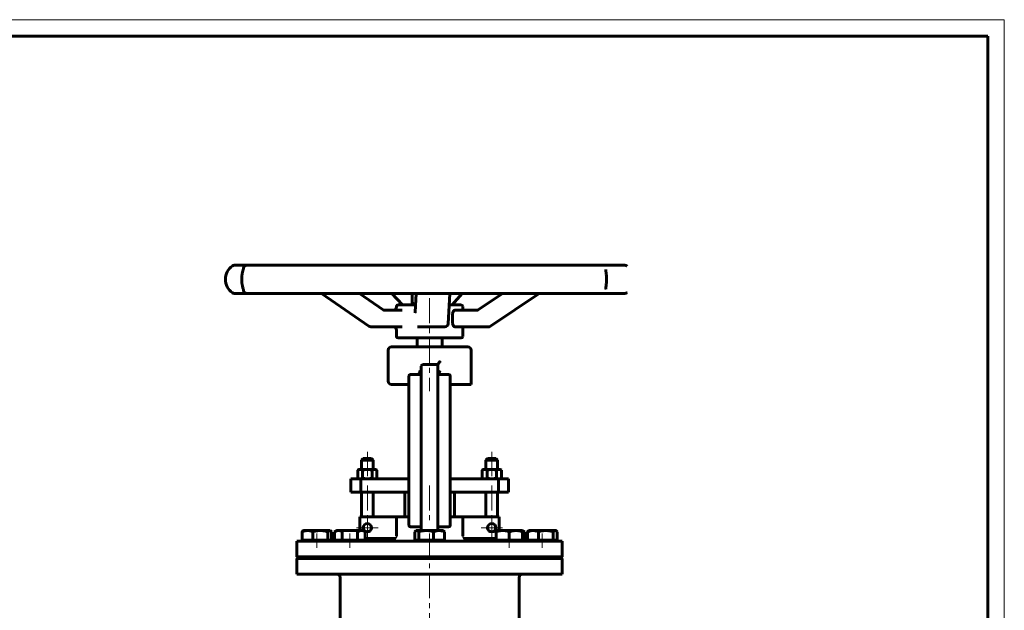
# Model space of a CAD drawing. Header units: millimetres. Extents: x 0 to 594, y 0 to 420.
# Tile 6 of 6: x 297 to 594, y 242 to 420. Entities that reach past the tile are written whole.
import ezdxf

# ---------------------------------------------------------------- set-up
doc = ezdxf.new("R2010")
doc.units = ezdxf.units.MM
for name, pattern in [('K5LT-1', [0]), ('K5LT_AXLED', [12, 7.5, -1.5, 1.5, -1.5]), ('K5LT_BASIC', [0]), ('K5LT_THIN', [0])]:
    doc.linetypes.add(name, pattern=pattern)
doc.layers.add('Системный слой (1)', color=7, linetype='Continuous', true_color=0x6c6c6c)

# ---------------------------------------------------------------- blocks, each defined once
blk = doc.blocks.new('U18')
at = {"layer": 'Системный слой (1)', "color": 143, "linetype": 'K5LT_BASIC', "lineweight": 60, "true_color": 0x33acca}
for p, q in [((416.38, 333.96), (411.14, 333.96)), ((430.14, 333.96), (426.58, 333.96))]:
    blk.add_line(p, q, dxfattribs=at)
blk = doc.blocks.new('U19')
at = {"layer": 'Системный слой (1)', "color": 143, "linetype": 'K5LT_BASIC', "lineweight": 60, "true_color": 0x33acca}
for p, q in [((428.36, 327.34), (433.67, 327.34)), ((433.67, 327.34), (436.27, 327.34))]:
    blk.add_line(p, q, dxfattribs=at)
blk = doc.blocks.new('U20')
at = {"layer": 'Системный слой (1)', "color": 143, "linetype": 'K5LT_BASIC', "lineweight": 60, "true_color": 0x33acca}
for p, q in [((410.64, 333.34), (410.64, 333.46)), ((410.64, 324.46), (410.64, 326.34))]:
    blk.add_line(p, q, dxfattribs=at)
blk = doc.blocks.new('U21')
at = {"layer": 'Системный слой (1)', "color": 143, "linetype": 'K5LT_BASIC', "lineweight": 60, "true_color": 0x33acca}
for p, q in [((430.64, 332.34), (430.64, 333.46)), ((430.64, 324.46), (430.64, 327.34))]:
    blk.add_line(p, q, dxfattribs=at)
blk = doc.blocks.new('U22')
at = {"layer": 'Системный слой (1)', "color": 143, "linetype": 'K5LT_BASIC', "lineweight": 60, "true_color": 0x33acca}
for p, q in [((380.64, 257.92), (420.64, 257.92)), ((420.64, 257.92), (460.64, 257.92))]:
    blk.add_line(p, q, dxfattribs=at)
blk = doc.blocks.new('U23')
at = {"layer": 'Системный слой (1)', "color": 143, "linetype": 'K5LT_BASIC', "lineweight": 60, "true_color": 0x33acca}
for p, q in [((380.64, 262.67), (420.64, 262.67)), ((420.64, 262.67), (460.64, 262.67))]:
    blk.add_line(p, q, dxfattribs=at)
blk = doc.blocks.new('U24')
at = {"layer": 'Системный слой (1)', "color": 143, "linetype": 'K5LT_BASIC', "lineweight": 60, "true_color": 0x33acca}
for p, q in [((380.89, 257.67), (420.64, 257.67)), ((420.64, 257.67), (460.39, 257.67))]:
    blk.add_line(p, q, dxfattribs=at)
blk = doc.blocks.new('U25')
at = {"layer": 'Системный слой (1)', "color": 143, "linetype": 'K5LT_BASIC', "lineweight": 60, "true_color": 0x33acca}
for p, q in [((380.64, 257.42), (420.64, 257.42)), ((420.64, 257.42), (460.64, 257.42))]:
    blk.add_line(p, q, dxfattribs=at)
blk = doc.blocks.new('U26')
at = {"layer": 'Системный слой (1)', "color": 143, "linetype": 'K5LT_BASIC', "lineweight": 60, "true_color": 0x33acca}
for p, q in [((415.37, 334.43), (415.37, 334.17)), ((415.37, 334.17), (415.38, 334.02)), ((415.38, 334.02), (415.39, 333.96)), ((415.39, 333.96), (415.39, 333.96)), ((415.39, 333.96), (415.39, 333.96)), ((415.39, 333.96), (415.39, 333.96))]:
    blk.add_line(p, q, dxfattribs=at)
blk = doc.blocks.new('U27')
at = {"layer": 'Системный слой (1)', "color": 143, "linetype": 'K5LT_BASIC', "lineweight": 60, "true_color": 0x33acca}
for p, q in [((415.42, 334.43), (415.75, 334.33)), ((415.75, 334.33), (416.08, 334.23)), ((416.08, 334.23), (416.39, 334.16))]:
    blk.add_line(p, q, dxfattribs=at)
blk = doc.blocks.new('U30')
at = {"layer": 'Системный слой (1)', "color": 143, "linetype": 'K5LT_BASIC', "lineweight": 60, "true_color": 0x33acca}
for p, q in [((416.29, 265.63), (416.18, 265.52)), ((416.39, 265.72), (416.29, 265.63)), ((416.5, 265.79), (416.39, 265.72)), ((416.59, 265.84), (416.5, 265.79)), ((416.68, 265.86), (416.59, 265.84)), ((416.78, 265.87), (416.68, 265.86))]:
    blk.add_line(p, q, dxfattribs=at)
blk = doc.blocks.new('U31')
at = {"layer": 'Системный слой (1)', "color": 143, "linetype": 'K5LT_BASIC', "lineweight": 60, "true_color": 0x33acca}
for p, q in [((426.59, 312.91), (426.63, 312.89)), ((426.63, 312.89), (426.67, 312.86)), ((426.67, 312.86), (426.71, 312.83))]:
    blk.add_line(p, q, dxfattribs=at)
blk = doc.blocks.new('U32')
at = {"layer": 'Системный слой (1)', "color": 143, "linetype": 'K5LT_BASIC', "lineweight": 60, "true_color": 0x33acca}
for p, q in [((439.41, 287.59), (438.16, 287.59)), ((440.66, 287.59), (439.41, 287.59))]:
    blk.add_line(p, q, dxfattribs=at)
blk = doc.blocks.new('U33')
at = {"layer": 'Системный слой (1)', "color": 143, "linetype": 'K5LT_BASIC', "lineweight": 60, "true_color": 0x33acca}
for p, q in [((414.6, 312.85), (414.61, 312.86)), ((414.61, 312.86), (414.63, 312.87)), ((414.63, 312.87), (414.64, 312.88))]:
    blk.add_line(p, q, dxfattribs=at)
blk = doc.blocks.new('U34')
at = {"layer": 'Системный слой (1)', "color": 143, "linetype": 'K5LT_BASIC', "lineweight": 60, "true_color": 0x33acca}
for p, q in [((401.88, 287.59), (400.63, 287.59)), ((403.13, 287.59), (401.88, 287.59))]:
    blk.add_line(p, q, dxfattribs=at)
blk = doc.blocks.new('U35')
at = {"layer": 'Системный слой (1)', "color": 143, "linetype": 'K5LT_BASIC', "lineweight": 60, "true_color": 0x33acca}
for start, end in [(54.2735, 54.6331), (305.3669, 305.7203)]:
    blk.add_arc((477.23, 341.66), 5, start, end, dxfattribs=at)
blk = doc.blocks.new('U36')
at = {"layer": 'Системный слой (1)', "color": 143, "linetype": 'K5LT_BASIC', "lineweight": 60, "true_color": 0x33acca}
for p, q in [((458.6, 265.86), (458.5, 265.87)), ((458.69, 265.84), (458.6, 265.86)), ((458.78, 265.79), (458.69, 265.84)), ((458.89, 265.72), (458.78, 265.79)), ((459, 265.63), (458.89, 265.72)), ((459.1, 265.52), (459, 265.63))]:
    blk.add_line(p, q, dxfattribs=at)
blk = doc.blocks.new('U37')
at = {"layer": 'Системный слой (1)', "color": 143, "linetype": 'K5LT_BASIC', "lineweight": 60, "true_color": 0x33acca}
for p, q in [((448.89, 265.72), (448.68, 265.79)), ((449.1, 265.63), (448.89, 265.72)), ((449.3, 265.52), (449.1, 265.63))]:
    blk.add_line(p, q, dxfattribs=at)
blk = doc.blocks.new('U38')
at = {"layer": 'Системный слой (1)', "color": 143, "linetype": 'K5LT_BASIC', "lineweight": 60, "true_color": 0x33acca}
for p, q in [((390.6, 265.86), (390.5, 265.87)), ((390.69, 265.84), (390.6, 265.86)), ((390.78, 265.79), (390.69, 265.84)), ((390.89, 265.72), (390.78, 265.79)), ((391, 265.63), (390.89, 265.72)), ((391.1, 265.52), (391, 265.63))]:
    blk.add_line(p, q, dxfattribs=at)
blk = doc.blocks.new('U39')
at = {"layer": 'Системный слой (1)', "color": 143, "linetype": 'K5LT_BASIC', "lineweight": 60, "true_color": 0x33acca}
for p, q in [((380.64, 252.67), (420.64, 252.67)), ((420.64, 252.67), (460.64, 252.67))]:
    blk.add_line(p, q, dxfattribs=at)
blk = doc.blocks.new('U42')
at = {"layer": 'Системный слой (1)', "color": 30, "linetype": 'K5LT_AXLED', "lineweight": 18, "true_color": 0xff8000}
for q in [(401.88, 269.96), (398.63, 266.71), (405.13, 266.71), (401.88, 263.46)]:
    blk.add_line((401.88, 266.71), q, dxfattribs=at)
blk = doc.blocks.new('U43')
at = {"layer": 'Системный слой (1)', "color": 30, "linetype": 'K5LT_AXLED', "lineweight": 18, "true_color": 0xff8000}
for q in [(439.41, 269.96), (436.16, 266.71), (442.66, 266.71), (439.41, 263.46)]:
    blk.add_line((439.41, 266.71), q, dxfattribs=at)
blk = doc.blocks.new('U44')
at = {"color": 7, "linetype": 'K5LT_THIN', "lineweight": 18, "true_color": 0xffffff}
for p, q in [((0, 420), (594, 420)), ((594, 420), (594, 0))]:
    blk.add_line(p, q, dxfattribs=at)
at = {"color": 143, "linetype": 'K5LT_BASIC', "lineweight": 60, "true_color": 0x33acca}
for p, q in [((20, 415), (589, 415)), ((589, 415), (589, 5))]:
    blk.add_line(p, q, dxfattribs=at)

msp = doc.modelspace()

# ---------------------------------------------------------------- linework, layer by layer
at = {"layer": 'Системный слой (1)', "color": 143, "linetype": 'K5LT_BASIC', "lineweight": 60, "true_color": 0x33acca}
for p, q in [((363.4623, 345.9233), (361.7397, 345.9233)), ((365.5437, 345.9233), (363.4623, 345.9233)), ((376.5833, 345.9233), (365.5437, 345.9233)), ((381.5323, 345.9233), (376.5833, 345.9233)), ((399.7975, 345.9233), (381.5323, 345.9233)), ((406.4803, 345.9233), (399.7975, 345.9233)), ((427.7867, 345.9233), (406.4803, 345.9233)), ((434.6724, 345.9233), (427.7867, 345.9233)), ((454.139, 345.9233), (434.6724, 345.9233)), ((459.6501, 345.9233), (454.139, 345.9233)), ((472.8173, 345.9233), (459.6501, 345.9233)), ((475.6914, 345.9233), (472.8173, 345.9233)), ((473.7787, 344.6031), (473.7787, 344.6078)), ((479.5428, 345.9233), (475.6914, 345.9233)), ((473.7788, 338.7151), (473.7788, 338.719)), ((361.7397, 337.3996), (363.4623, 337.3996)), ((363.4403, 337.3996), (363.5689, 337.3996)), ((363.4623, 337.3996), (365.5504, 337.3996)), ((365.5437, 337.3996), (376.5833, 337.3996)), ((376.5833, 337.3996), (381.5323, 337.3996)), ((381.5323, 337.3996), (399.7975, 337.3996)), ((402.365, 327.515), (388.0864, 337.3996)), ((406.6169, 332.4827), (399.5143, 337.3996)), ((399.7975, 337.3996), (406.4803, 337.3996)), ((406.4803, 337.3996), (427.7867, 337.3996)), ((412.5047, 333.963), (409.246, 337.3996)), ((415.3655, 337.3996), (415.3655, 334.4319)), ((415.4175, 337.3996), (415.4175, 334.4319)), ((416.2584, 331.7159), (416.5736, 337.3996)), ((426.2643, 328.2818), (426.77, 337.3996)), ((427.4699, 333.963), (430.4202, 337.3996)), ((427.7867, 337.3996), (434.6724, 337.3996)), ((434.6724, 337.3996), (454.139, 337.3996)), ((435.3279, 332.4889), (442.59, 337.3996)), ((439.0217, 327.5088), (453.6483, 337.3996)), ((454.139, 337.3996), (459.6501, 337.3996)), ((459.6501, 337.3996), (472.8173, 337.3996)), ((472.8173, 337.3996), (475.6914, 337.3996)), ((475.6914, 337.3996), (479.5428, 337.3996)), ((478.7175, 337.3996), (479.1214, 337.3996)), ((480.1216, 337.5842), (480.1216, 337.5842)), ((407.0718, 332.3372), (407.0717, 332.3372)), ((412.3888, 332.3372), (407.0718, 332.3372)), ((427.5962, 328.3372), (427.5962, 331.3372)), ((434.8397, 332.3372), (428.3562, 332.3372)), ((434.8398, 332.3372), (434.8397, 332.3372)), ((402.9342, 327.3372), (405.6791, 327.3372)), ((405.6791, 327.3372), (412.3888, 327.3372)), ((417.0134, 327.3372), (417.271, 327.3372)), ((417.271, 327.3372), (425.2658, 327.3372)), ((436.2654, 327.3372), (438.4616, 327.3372)), ((411.1413, 323.963), (430.1413, 323.963)), ((416.8913, 321.3219), (416.8913, 323.963)), ((424.3913, 321.3219), (424.3913, 323.963)), ((432.1413, 321.3219), (409.1413, 321.3219)), ((408.1413, 310.9469), (408.1413, 320.3219)), ((433.1413, 309.9469), (433.1413, 320.3219)), ((418.1413, 315.4469), (418.1413, 312.0438)), ((423.1413, 315.9469), (418.6413, 315.9469)), ((423.1413, 315.9469), (423.1413, 315.9723)), ((423.1413, 315.9469), (423.1413, 312.2821)), ((414.3913, 312.4469), (414.3913, 310.6145)), ((418.1413, 312.9469), (414.8913, 312.9469)), ((418.1413, 312.0438), (418.1413, 267.5415)), ((426.3913, 312.9469), (423.1413, 312.9469)), ((423.1413, 312.2821), (423.1413, 267.2783)), ((426.8913, 310.6145), (426.8913, 312.4469)), ((426.8913, 310.4469), (426.8913, 312.4469)), ((409.1413, 309.9469), (413.3913, 309.9469)), ((413.3913, 309.9469), (414.3913, 309.9469)), ((414.3913, 310.6145), (414.3913, 269.1206)), ((426.8913, 269.1206), (426.8913, 310.6145)), ((426.8913, 309.9469), (427.2744, 309.9471)), ((426.8913, 307.6726), (426.8913, 309.9469)), ((433.1413, 309.9469), (427.2744, 309.9471)), ((400.6273, 287.588), (400.1273, 287.088)), ((400.1273, 284.313), (400.1273, 287.088)), ((400.1273, 287.088), (401.8773, 287.088)), ((401.8773, 287.088), (403.6273, 287.088)), ((403.1273, 287.588), (403.6273, 287.088)), ((403.6273, 284.313), (403.6273, 287.088)), ((438.1553, 287.588), (437.6553, 287.088)), ((437.6553, 284.313), (437.6553, 287.088)), ((437.6553, 287.088), (439.4053, 287.088)), ((439.4053, 287.088), (441.1553, 287.088)), ((440.6553, 287.588), (441.1553, 287.088)), ((441.1553, 284.313), (441.1553, 287.088)), ((399.3773, 284.313), (398.9905, 284.0897)), ((398.9905, 284.0897), (398.9905, 281.6863)), ((399.3773, 284.313), (399.7122, 284.313)), ((399.7122, 284.313), (401.8773, 284.313)), ((400.4339, 284.0897), (400.4339, 281.6863)), ((401.8773, 284.313), (404.0423, 284.313)), ((403.3207, 284.0897), (403.3207, 281.6863)), ((404.0423, 284.313), (404.3773, 284.313)), ((404.3773, 284.313), (404.764, 284.0897)), ((404.764, 284.0897), (404.764, 281.6863)), ((436.9053, 284.313), (436.5185, 284.0897)), ((436.5185, 284.0897), (436.5185, 281.6863)), ((436.9053, 284.313), (437.2402, 284.313)), ((437.2402, 284.313), (439.4053, 284.313)), ((437.9619, 284.0897), (437.9619, 281.6863)), ((439.4053, 284.313), (441.5703, 284.313)), ((440.8486, 284.0897), (440.8486, 281.6863)), ((441.5703, 284.313), (441.9053, 284.313)), ((441.9053, 284.313), (442.292, 284.0897)), ((442.292, 284.0897), (442.292, 281.6863)), ((396.8773, 277.463), (396.8773, 281.463)), ((396.8773, 281.463), (399.8541, 281.463)), ((399.3773, 281.463), (398.9905, 281.6863)), ((399.8541, 277.463), (399.8541, 281.463)), ((399.8541, 281.463), (414.3913, 281.463)), ((404.3773, 281.463), (404.764, 281.6863)), ((426.8913, 281.463), (441.4284, 281.463)), ((436.9053, 281.463), (436.5185, 281.6863)), ((441.4284, 281.463), (444.4053, 281.463)), ((441.4284, 277.463), (441.4284, 281.463)), ((441.9053, 281.463), (442.292, 281.6863)), ((444.4053, 277.463), (444.4053, 281.463)), ((396.8773, 277.463), (399.8541, 277.463)), ((399.8541, 277.463), (414.3913, 277.463)), ((400.1273, 269.963), (400.1273, 277.463)), ((403.6273, 269.963), (403.6273, 277.463)), ((413.1413, 269.963), (413.1413, 277.463)), ((426.8913, 277.463), (441.4284, 277.463)), ((428.1413, 269.963), (428.1413, 277.463)), ((437.6553, 269.963), (437.6553, 277.463)), ((441.1553, 269.963), (441.1553, 277.463)), ((441.4284, 277.463), (444.4053, 277.463)), ((399.6273, 265.8733), (399.6273, 269.963)), ((399.6413, 269.963), (399.6273, 269.963)), ((399.6413, 269.963), (399.6413, 265.8733)), ((399.6413, 269.963), (410.6413, 269.963)), ((410.6413, 264.1733), (410.6413, 269.963)), ((410.6413, 269.963), (414.3913, 269.963)), ((414.3913, 269.1206), (414.3913, 267.463)), ((418.1413, 267.5415), (418.1413, 265.8733)), ((426.8913, 269.963), (430.6413, 269.963)), ((426.8913, 267.463), (426.8913, 269.1206)), ((430.6413, 264.1733), (430.6413, 269.963)), ((430.6413, 269.963), (441.6413, 269.963)), ((441.6413, 269.963), (441.6413, 265.8733)), ((441.6553, 269.963), (441.6413, 269.963)), ((441.6553, 269.963), (441.6553, 265.8733)), ((382.1799, 262.9733), (382.1799, 265.5161)), ((382.5002, 265.7919), (382.6413, 265.8733)), ((383.8128, 265.8733), (382.6413, 265.8733)), ((387.6765, 265.8733), (383.8128, 265.8733)), ((385.4458, 262.9733), (385.4458, 265.5161)), ((390.505, 265.8733), (387.6765, 265.8733)), ((389.9073, 262.9733), (389.9073, 265.5161)), ((390.6413, 265.8733), (390.505, 265.8733)), ((390.7824, 265.7919), (390.6413, 265.8733)), ((391.1027, 262.9733), (391.1027, 265.5161)), ((391.9808, 265.5161), (392.5996, 265.8733)), ((391.9808, 262.9733), (391.9808, 265.5161)), ((393.1355, 265.8733), (392.5996, 265.8733)), ((396.5996, 265.8733), (393.1355, 265.8733)), ((394.2902, 262.9733), (394.2902, 265.5161)), ((400.0637, 265.8733), (396.5996, 265.8733)), ((398.909, 262.9733), (398.909, 265.5161)), ((400.5996, 265.8733), (400.0637, 265.8733)), ((401.2184, 265.5161), (400.5996, 265.8733)), ((401.2184, 262.9733), (401.2184, 265.5161)), ((414.8913, 266.963), (418.1413, 266.963)), ((416.1799, 262.9733), (416.1799, 265.5161)), ((416.5002, 265.7919), (416.6413, 265.8733)), ((416.7776, 265.8733), (416.6413, 265.8733)), ((419.606, 265.8733), (416.7776, 265.8733)), ((417.3753, 262.9733), (417.3753, 265.5161)), ((423.4697, 265.8733), (419.606, 265.8733)), ((421.8367, 262.9733), (421.8367, 265.5161)), ((423.1413, 267.2783), (423.1413, 265.8733)), ((423.1413, 266.963), (426.3913, 266.963)), ((424.6413, 265.8733), (423.4697, 265.8733)), ((424.7824, 265.7919), (424.6413, 265.8733)), ((425.1027, 262.9733), (425.1027, 265.5161)), ((440.6829, 265.5161), (440.6829, 265.8733)), ((442.6829, 265.8733), (440.6829, 265.8733)), ((440.6829, 262.9733), (440.6829, 265.5161)), ((446.6829, 265.8733), (442.6829, 265.8733)), ((444.6829, 262.9733), (444.6829, 265.5161)), ((448.6829, 265.8733), (446.6829, 265.8733)), ((448.6829, 265.8733), (448.6829, 265.5161)), ((449.3017, 265.5161), (448.6829, 265.8733)), ((448.6829, 262.9733), (448.6829, 265.5161)), ((449.3017, 262.9733), (449.3017, 265.5161)), ((450.1799, 262.9733), (450.1799, 265.5161)), ((450.5002, 265.7919), (450.6413, 265.8733)), ((451.8128, 265.8733), (450.6413, 265.8733)), ((455.6765, 265.8733), (451.8128, 265.8733)), ((453.4458, 262.9733), (453.4458, 265.5161)), ((458.505, 265.8733), (455.6765, 265.8733)), ((457.9073, 262.9733), (457.9073, 265.5161)), ((458.6413, 265.8733), (458.505, 265.8733)), ((458.7824, 265.7919), (458.6413, 265.8733)), ((459.1027, 262.9733), (459.1027, 265.5161)), ((380.6413, 257.9233), (380.6413, 262.6733)), ((383.8128, 262.9733), (382.1799, 262.9733)), ((382.6413, 262.6733), (382.6413, 262.9733)), ((385.4458, 262.9733), (383.8128, 262.9733)), ((387.6765, 262.9733), (385.4458, 262.9733)), ((389.9073, 262.9733), (387.6765, 262.9733)), ((390.505, 262.9733), (389.9073, 262.9733)), ((391.1027, 262.9733), (390.505, 262.9733)), ((390.6413, 262.6733), (390.6413, 262.9733)), ((393.1355, 262.9733), (391.9808, 262.9733)), ((392.5996, 262.6733), (392.5996, 262.9733)), ((394.2902, 262.9733), (393.1355, 262.9733)), ((396.5996, 262.9733), (394.2902, 262.9733)), ((398.909, 262.9733), (396.5996, 262.9733)), ((400.0637, 262.9733), (398.909, 262.9733)), ((401.2184, 262.9733), (400.0637, 262.9733)), ((400.5996, 262.6733), (400.5996, 262.9733)), ((401.2184, 263.463), (410.4186, 263.463)), ((416.7776, 262.9733), (416.1799, 262.9733)), ((416.6413, 262.6733), (416.6413, 262.9733)), ((417.3753, 262.9733), (416.7776, 262.9733)), ((419.606, 262.9733), (417.3753, 262.9733)), ((421.8367, 262.9733), (419.606, 262.9733)), ((423.4697, 262.9733), (421.8367, 262.9733)), ((425.1027, 262.9733), (423.4697, 262.9733)), ((424.6413, 262.6733), (424.6413, 262.9733)), ((430.8639, 263.463), (440.6829, 263.463)), ((440.0641, 262.9733), (440.0641, 263.463)), ((440.6829, 262.9733), (440.0641, 262.9733)), ((440.6829, 262.6733), (440.6829, 262.9733)), ((442.6829, 262.9733), (440.6829, 262.9733)), ((444.6829, 262.9733), (442.6829, 262.9733)), ((446.6829, 262.9733), (444.6829, 262.9733)), ((448.6829, 262.9733), (446.6829, 262.9733)), ((448.6829, 262.6733), (448.6829, 262.9733)), ((449.3017, 262.9733), (448.6829, 262.9733)), ((451.8128, 262.9733), (450.1799, 262.9733)), ((450.6413, 262.6733), (450.6413, 262.9733)), ((453.4458, 262.9733), (451.8128, 262.9733)), ((455.6765, 262.9733), (453.4458, 262.9733)), ((457.9073, 262.9733), (455.6765, 262.9733)), ((458.505, 262.9733), (457.9073, 262.9733)), ((459.1027, 262.9733), (458.505, 262.9733)), ((458.6413, 262.6733), (458.6413, 262.9733)), ((460.6413, 257.9233), (460.6413, 262.6733)), ((380.8913, 257.6733), (380.6413, 257.9233)), ((380.6413, 257.4233), (380.8913, 257.6733)), ((380.6413, 252.6733), (380.6413, 257.4233)), ((460.3913, 257.6733), (460.6413, 257.9233)), ((460.6413, 257.4233), (460.3913, 257.6733)), ((460.6413, 252.6733), (460.6413, 257.4233)), ((393.6413, 227.4233), (393.6413, 251.6733)), ((447.6413, 227.4233), (447.6413, 251.6733))]:
    msp.add_line(p, q, dxfattribs=at)
at = {"layer": 'Системный слой (1)', "color": 30, "linetype": 'K5LT_AXLED', "lineweight": 18, "true_color": 0xff8000}
for p, q in [((420.6413, 335.963), (420.6413, 307.9469)), ((401.8773, 289.588), (401.8773, 282.313)), ((439.4053, 289.588), (439.4053, 282.313)), ((401.8773, 279.463), (401.8773, 267.963)), ((420.6413, 279.463), (420.6413, 267.963)), ((439.4053, 279.463), (439.4053, 267.963)), ((386.6413, 260.6733), (386.6413, 264.9733)), ((396.5996, 260.6733), (396.5996, 264.9733)), ((420.6413, 264.9733), (420.6413, 222.4233)), ((444.6829, 260.6733), (444.6829, 264.9733)), ((454.6413, 260.6733), (454.6413, 264.9733))]:
    msp.add_line(p, q, dxfattribs=at)
at = {"layer": 'Системный слой (1)', "color": 143, "linetype": 'K5LT_BASIC', "lineweight": 60, "true_color": 0x33acca}
for centre in [(401.8773, 266.713), (439.4053, 266.713)]:
    msp.add_circle(centre, 1.25, dxfattribs=at)
for centre, radius, start, end in [((364.055, 341.6615), 5, 125.366935, 234.633065), ((361.7397, 344.9233), 1, 90, 125.366935), ((365.5437, 344.9233), 1, 90, 173.650937), ((479.5428, 344.9233), 1, 54.633065, 90), ((361.7397, 338.3996), 1, 234.633065, 270), ((365.5437, 338.3996), 1, 186.349613, 270), ((479.5428, 338.3996), 1, 270, 305.366935), ((409.6413, 333.3372), 1, 270, 0), ((411.1413, 333.463), 0.5, 90, 180), ((430.1413, 333.463), 0.5, 0, 90), ((402.9342, 328.3372), 1, 235.315145, 270), ((409.6413, 326.3372), 1, 0, 90), ((425.2658, 328.3372), 1, 270, 356.818187), ((438.4616, 328.3372), 1, 270, 304.065225), ((411.1413, 324.463), 0.5, 180, 270), ((430.1413, 324.463), 0.5, 270, 0), ((409.1413, 320.3219), 1, 90, 180), ((432.1413, 320.3219), 1, 0, 90), ((418.6413, 315.4469), 0.5, 90, 180), ((414.8913, 312.4469), 0.5, 90, 180), ((426.3913, 312.4469), 0.5, 0, 90), ((409.1413, 310.9469), 1, 180, 270), ((414.8913, 267.463), 0.5, 180, 270), ((426.3913, 267.463), 0.5, 270, 0), ((406.6413, 264.1733), 1.5, 270, 331.735266), ((434.6413, 264.1733), 1.5, 208.264734, 270), ((392.6413, 251.6733), 1, 0, 90), ((448.6413, 251.6733), 1, 90, 180)]:
    msp.add_arc(centre, radius, start, end, dxfattribs=at)
for centre, major_axis, ratio, start_param, end_param in [((362.1773, 344.9233), (0, 1), 0.99257135, 0, 0.00344943), ((365.5437, 344.9233), (-0.9917, 0.1289), 0.96372127, 0.00800853, 0.06622562), ((479.5428, 344.9233), (0, 1), 0.9999997, 5.66591585, 6.28318531), ((365.5437, 338.3996), (0.9917, 0.1289), 0.96372127, 3.07537998, 3.13354987), ((479.5428, 338.3996), (0, -1), 0.9999997, 0, 0.61726946), ((402.9342, 328.3372), (-0.5692, -0.8222), 0.28764984, 0, 0.0000358), ((425.2658, 328.3372), (0.9985, -0.0554), 0.83780389, 6.28313182, 6.28318531), ((438.4616, 328.3372), (-0.5602, 0.8284), 0.23014144, 3.1415886, 3.14159265)]:
    msp.add_ellipse(centre, major_axis=major_axis, ratio=ratio, start_param=start_param, end_param=end_param, dxfattribs=at)
for points, knots in [([(364.5516, 338.2785), (364.5515, 338.2791), (364.5513, 338.2802), (364.5508, 338.2834), (364.5506, 338.2844), (364.5503, 338.2865), (364.5501, 338.2878), (364.5496, 338.2903), (364.5493, 338.292), (364.5471, 338.3034), (364.5444, 338.3167), (364.5348, 338.358), (364.5272, 338.388), (364.5093, 338.4549), (364.498, 338.4953), (364.4707, 338.5907), (364.4542, 338.6471), (364.4172, 338.7733), (364.3971, 338.8422), (364.3472, 339.0173), (364.3168, 339.1278), (364.2576, 339.3587), (364.2287, 339.4782), (364.1793, 339.7017), (364.1584, 339.8029), (364.1131, 340.0413), (364.0895, 340.1802), (364.048, 340.4632), (364.0301, 340.6073), (364.0018, 340.893), (363.9914, 341.0335), (363.9767, 341.3204), (363.9726, 341.4669), (363.9709, 341.7647), (363.9736, 341.9148), (363.9851, 342.1944), (363.9932, 342.3244), (364.0158, 342.5903), (364.0306, 342.7254), (364.0652, 342.9887), (364.0848, 343.1167), (364.1299, 343.3781), (364.1555, 343.5097), (364.2069, 343.7505), (364.2324, 343.8605), (364.286, 344.0783), (364.3143, 344.1854), (364.3714, 344.3923), (364.3998, 344.4905), (364.4466, 344.6502), (364.4657, 344.715), (364.4987, 344.8301), (364.5126, 344.8798), (364.5282, 344.9394), (364.5323, 344.9556), (364.5382, 344.9798), (364.5403, 344.9886), (364.5425, 344.9983), (364.5429, 345.0003), (364.5438, 345.004), (364.5442, 345.0058), (364.5453, 345.0111), (364.546, 345.0143), (364.5479, 345.0235), (364.5489, 345.0286), (364.5497, 345.0331), (364.5498, 345.0336), (364.55, 345.0348), (364.5503, 345.0368), (364.5509, 345.0402), (364.5514, 345.0433), (364.5515, 345.0443), (364.5515, 345.0444), (364.5516, 345.0445)], [0, 0, 0, 0, 0.28036168, 0.28036168, 0.3680577, 0.3680577, 0.46205228, 0.46205228, 0.56072337, 0.56072337, 1.12144673, 1.12144673, 1.85417691, 1.85417691, 2.58690708, 2.58690708, 3.42963823, 3.42963823, 4.27236938, 4.27236938, 5.41857198, 5.41857198, 6.4968326, 6.4968326, 7.32761225, 7.32761225, 8.38573086, 8.38573086, 9.42363755, 9.42363755, 10.39614202, 10.39614202, 11.38977, 11.38977, 12.40782187, 12.40782187, 13.30099996, 13.30099996, 14.26012474, 14.26012474, 15.21321475, 15.21321475, 16.26303937, 16.26303937, 17.22511984, 17.22511984, 18.27854725, 18.27854725, 19.41244881, 19.41244881, 20.34829238, 20.34829238, 21.28413596, 21.28413596, 21.69228537, 21.69228537, 21.96423672, 21.96423672, 22.03222455, 22.03222455, 22.10021239, 22.10021239, 22.23618806, 22.23618806, 22.50813941, 22.50813941, 22.53755553, 22.53755553, 22.63180025, 22.63180025, 22.93716765, 22.93716765, 22.99974776, 22.99974776, 22.99974776, 22.99974776]), ([(473.7787, 344.6031), (473.7787, 344.5711), (473.78, 344.5338), (473.7862, 344.4391), (473.7915, 344.3804), (473.8057, 344.2457), (473.8147, 344.1692), (473.8353, 344.0021), (473.8468, 343.9114), (473.8718, 343.712), (473.8853, 343.6026), (473.9126, 343.3688), (473.9263, 343.2447), (473.95, 343.0063), (473.9602, 342.8933), (473.9794, 342.6502), (473.9881, 342.5202), (474.0017, 342.2559), (474.0066, 342.1213), (474.0129, 341.8434), (474.014, 341.7008), (474.0123, 341.4481), (474.0104, 341.3378), (474.0031, 341.089), (473.997, 340.9518), (473.9821, 340.7032), (473.9739, 340.5908), (473.9536, 340.3482), (473.9412, 340.2198), (473.9147, 339.9688), (473.9005, 339.8464), (473.8728, 339.617), (473.8593, 339.5102), (473.8344, 339.312), (473.8229, 339.2206), (473.8085, 339.0989), (473.8044, 339.0622), (473.7966, 338.9906), (473.7932, 338.9558), (473.7895, 338.9155), (473.7888, 338.9074), (473.7869, 338.8854), (473.7858, 338.8718), (473.7846, 338.8557), (473.7844, 338.8525), (473.7839, 338.8461), (473.7837, 338.843), (473.7827, 338.8273), (473.7819, 338.8152), (473.7807, 338.7922), (473.7802, 338.7812), (473.7791, 338.7515), (473.7788, 338.7345), (473.7788, 338.719)], [0, 0, 0, 0, 1.39295647, 1.39295647, 2.84010309, 2.84010309, 4.32143223, 4.32143223, 5.80276136, 5.80276136, 7.36481344, 7.36481344, 8.96361797, 8.96361797, 10.3256527, 10.3256527, 11.81541041, 11.81541041, 13.30516812, 13.30516812, 14.86715212, 14.86715212, 16.07874109, 16.07874109, 17.60982658, 17.60982658, 18.91054262, 18.91054262, 20.48162756, 20.48162756, 22.10044871, 22.10044871, 23.6891376, 23.6891376, 25.27528782, 25.27528782, 26.01563131, 26.01563131, 26.80638591, 26.80638591, 27.00998232, 27.00998232, 27.37307555, 27.37307555, 27.46384886, 27.46384886, 27.55462217, 27.55462217, 27.92683863, 27.92683863, 28.2990551, 28.2990551, 29, 29, 29, 29]), ([(480.1953, 337.6375), (480.1778, 337.6246), (480.1604, 337.6119), (480.136, 337.5944), (480.1288, 337.5893), (480.1216, 337.5842)], [-5.8400949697, -5.8400949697, -5.8400949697, -5.8400949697, -5.8182031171, -5.8182031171, -5.8089731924, -5.8089731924, -5.8089731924, -5.8089731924]), ([(406.6169, 332.4827), (406.6176, 332.4822), (406.6183, 332.4817), (406.6203, 332.4803), (406.6215, 332.4795), (406.625, 332.4771), (406.6272, 332.4756), (406.6337, 332.4713), (406.6379, 332.4686), (406.6503, 332.4606), (406.6586, 332.4555), (406.6826, 332.4412), (406.6984, 332.4325), (406.7423, 332.4101), (406.7707, 332.3976), (406.8278, 332.3763), (406.8565, 332.3674), (406.9142, 332.353), (406.9431, 332.3475), (407.0053, 332.3394), (407.0386, 332.3394), (407.0718, 332.3372), (407.0718, 332.3372), (407.0718, 332.3372)], [0, 0, 0, 0, 0.07310667, 0.07310667, 0.19495111, 0.19495111, 0.41427111, 0.41427111, 0.82854222, 0.82854222, 1.63271555, 1.63271555, 3.1435516, 3.1435516, 5.78644515, 5.78644515, 8.41084857, 8.41084857, 11.02174318, 11.02174318, 13.99952366, 13.99952366, 14, 14, 14, 14]), ([(416.2454, 331.5408), (416.2459, 331.5444), (416.2464, 331.5491), (416.2478, 331.5632), (416.2486, 331.5726), (416.2504, 331.5936), (416.2514, 331.6058), (416.2533, 331.6326), (416.2543, 331.6475), (416.2563, 331.6798), (416.2574, 331.6973), (416.2584, 331.7159)], [0, 0, 0, 0, 1, 1, 2, 2, 2.98659285, 2.98659285, 3.98659285, 3.98659285, 5, 5, 5, 5]), ([(427.5962, 331.3372), (427.5962, 331.4666), (427.6185, 331.6027), (427.7034, 331.8486), (427.7656, 331.9586), (427.9042, 332.1347), (427.9912, 332.2111), (428.1738, 332.3124), (428.2694, 332.3372), (428.3562, 332.3372)], [0.631412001, 0.631412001, 0.631412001, 0.631412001, 0.709086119, 0.709086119, 0.786760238, 0.786760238, 0.868706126, 0.868706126, 0.950652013, 0.950652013, 0.950652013, 0.950652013]), ([(435.3279, 332.4889), (435.3272, 332.4883), (435.3264, 332.4878), (435.3243, 332.4864), (435.3229, 332.4855), (435.3193, 332.4831), (435.3169, 332.4815), (435.31, 332.477), (435.3055, 332.4741), (435.2921, 332.4658), (435.2833, 332.4604), (435.2575, 332.4455), (435.2405, 332.4364), (435.1927, 332.4127), (435.1614, 332.3994), (435.0983, 332.3767), (435.0663, 332.3672), (435.0019, 332.3522), (434.9695, 332.3465), (434.9047, 332.339), (434.8722, 332.339), (434.8397, 332.3372), (434.8397, 332.3372), (434.8397, 332.3372)], [0, 0, 0, 0, 0.0742477, 0.0742477, 0.19799386, 0.19799386, 0.42073696, 0.42073696, 0.84147391, 0.84147391, 1.65819859, 1.65819859, 3.19262075, 3.19262075, 5.91549676, 5.91549676, 8.62352031, 8.62352031, 11.32090667, 11.32090667, 13.99954529, 13.99954529, 14, 14, 14, 14]), ([(428.3562, 327.3372), (428.2669, 327.3372), (428.1687, 327.3634), (427.9816, 327.4701), (427.8928, 327.5506), (427.7566, 327.7308), (427.6976, 327.839), (427.6172, 328.0794), (427.5962, 328.2117), (427.5962, 328.3372)], [0.312204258, 0.312204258, 0.312204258, 0.312204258, 0.396494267, 0.396494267, 0.480784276, 0.480784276, 0.556098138, 0.556098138, 0.631412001, 0.631412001, 0.631412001, 0.631412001]), ([(423.882, 316.9469), (423.881, 316.9459), (423.8801, 316.9448), (423.7705, 316.8268), (423.6658, 316.7088), (423.4803, 316.4895), (423.3966, 316.3854), (423.2659, 316.2102), (423.2147, 316.1355), (423.1559, 316.0307), (423.1413, 315.9947), (423.1413, 315.9723)], [-0.328686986, -0.328686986, -0.328686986, -0.328686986, -0.327819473, -0.327819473, -0.231319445, -0.231319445, -0.140280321, -0.140280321, -0.060924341, -0.060924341, 0, 0, 0, 0]), ([(417.4005, 313.9469), (417.4015, 313.9459), (417.4024, 313.9449), (417.5431, 313.7934), (417.6769, 313.6406), (417.8754, 313.3984), (417.9507, 313.3014), (418.0532, 313.1561), (418.0883, 313.1014), (418.1305, 313.0205), (418.1413, 312.9915), (418.1413, 312.9723)], [-0.000840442, -0.000840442, -0.000840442, -0.000840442, 0, 0, 0.125285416, 0.125285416, 0.214501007, 0.214501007, 0.278109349, 0.278109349, 0.330641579, 0.330641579, 0.330641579, 0.330641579]), ([(423.882, 313.9469), (423.881, 313.9459), (423.8801, 313.9448), (423.7069, 313.7583), (423.5496, 313.5757), (423.3294, 313.2989), (423.2554, 313.1971), (423.1706, 313.0607), (423.1471, 313.0133), (423.1416, 312.9792), (423.1413, 312.9756), (423.1413, 312.9723)], [-0.736885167, -0.736885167, -0.736885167, -0.736885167, -0.736168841, -0.736168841, -0.609789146, -0.609789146, -0.514697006, -0.514697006, -0.444046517, -0.444046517, -0.435028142, -0.435028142, -0.435028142, -0.435028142]), ([(383.8128, 265.8733), (383.7127, 265.8733), (383.5193, 265.8649), (383.2248, 265.8278), (382.9619, 265.7738), (382.6089, 265.6788), (382.3596, 265.5894), (382.1799, 265.5161)], [0, 0, 0, 0, 1.44740223, 2.79972062, 4.28007379, 5.29108611, 8, 8, 8, 8]), ([(382.1799, 265.5161), (382.2135, 265.5536), (382.271, 265.6137), (382.3776, 265.7105), (382.4508, 265.7634), (382.5002, 265.7919)], [0, 0, 0, 0, 1.91828185, 3.26766111, 6, 6, 6, 6]), ([(385.4458, 265.5161), (385.3144, 265.5697), (385.0673, 265.6616), (384.7309, 265.7586), (384.4383, 265.8207), (384.177, 265.8575), (383.9677, 265.8715), (383.8476, 265.8733), (383.8128, 265.8733)], [0, 0, 0, 0, 2.22744806, 4.15995945, 5.58846301, 7.04511177, 8.43464385, 9, 9, 9, 9]), ([(387.6765, 265.8733), (387.5398, 265.8733), (387.2755, 265.8649), (386.8732, 265.8278), (386.5142, 265.7738), (386.0953, 265.6913), (385.7539, 265.6058), (385.5077, 265.5346), (385.4458, 265.5161)], [0, 0, 0, 0, 1.62832751, 3.14968569, 4.81508301, 5.95247187, 8.23196478, 9, 9, 9, 9]), ([(389.9073, 265.5161), (389.7482, 265.5636), (389.497, 265.6327), (389.1563, 265.7113), (388.859, 265.7697), (388.5314, 265.8206), (388.1745, 265.8575), (387.8881, 265.8715), (387.724, 265.8733), (387.6765, 265.8733)], [0, 0, 0, 0, 2.19292395, 3.44223855, 4.62217717, 6.20193322, 7.82790196, 9.3718265, 10, 10, 10, 10]), ([(390.505, 265.8733), (390.4683, 265.8733), (390.3975, 265.8649), (390.2897, 265.8278), (390.1935, 265.7738), (390.0643, 265.6788), (389.9731, 265.5894), (389.9073, 265.5161)], [0, 0, 0, 0, 1.44740223, 2.79972062, 4.28007379, 5.29108611, 8, 8, 8, 8]), ([(393.1355, 265.8733), (393.0647, 265.8733), (392.928, 265.8649), (392.7197, 265.8278), (392.5338, 265.7738), (392.2842, 265.6788), (392.1079, 265.5894), (391.9808, 265.5161)], [0, 0, 0, 0, 1.44740223, 2.79972062, 4.28007379, 5.29108611, 8, 8, 8, 8]), ([(394.2902, 265.5161), (394.2079, 265.5636), (394.0333, 265.6564), (393.7959, 265.7553), (393.5781, 265.8206), (393.3933, 265.8575), (393.245, 265.8715), (393.1601, 265.8733), (393.1355, 265.8733)], [0, 0, 0, 0, 1.97363156, 4.15995945, 5.5817399, 7.04511177, 8.43464385, 9, 9, 9, 9]), ([(400.0637, 265.8733), (399.9929, 265.8733), (399.8562, 265.8649), (399.6479, 265.8278), (399.462, 265.7738), (399.2124, 265.6788), (399.0361, 265.5894), (398.909, 265.5161)], [0, 0, 0, 0, 1.44740223, 2.79972062, 4.28007379, 5.29108611, 8, 8, 8, 8]), ([(401.2184, 265.5161), (401.1361, 265.5636), (400.9615, 265.6564), (400.7241, 265.7553), (400.5063, 265.8206), (400.3215, 265.8575), (400.1732, 265.8715), (400.0883, 265.8733), (400.0637, 265.8733)], [0, 0, 0, 0, 1.97363156, 4.15995945, 5.5817399, 7.04511177, 8.43464385, 9, 9, 9, 9]), ([(417.3753, 265.5161), (417.3327, 265.5636), (417.2423, 265.6564), (417.1194, 265.7553), (417.0066, 265.8206), (416.911, 265.8575), (416.8342, 265.8715), (416.7903, 265.8733), (416.7776, 265.8733)], [0, 0, 0, 0, 1.97363156, 4.15995945, 5.5817399, 7.04511177, 8.43464385, 9, 9, 9, 9]), ([(419.606, 265.8733), (419.4692, 265.8733), (419.205, 265.8649), (418.8027, 265.8278), (418.4436, 265.7738), (418.0247, 265.6913), (417.6834, 265.6058), (417.4372, 265.5346), (417.3753, 265.5161)], [0, 0, 0, 0, 1.62832751, 3.14968569, 4.81508301, 5.95247187, 8.23196478, 9, 9, 9, 9]), ([(421.8367, 265.5161), (421.6777, 265.5636), (421.4264, 265.6327), (421.0858, 265.7113), (420.7884, 265.7697), (420.4609, 265.8206), (420.104, 265.8575), (419.8175, 265.8715), (419.6535, 265.8733), (419.606, 265.8733)], [0, 0, 0, 0, 2.19292395, 3.44223855, 4.62217717, 6.20193322, 7.82790196, 9.3718265, 10, 10, 10, 10]), ([(423.4697, 265.8733), (423.3696, 265.8733), (423.1761, 265.8649), (422.8816, 265.8278), (422.6188, 265.7738), (422.2658, 265.6788), (422.0165, 265.5894), (421.8367, 265.5161)], [0, 0, 0, 0, 1.44740223, 2.79972062, 4.28007379, 5.29108611, 8, 8, 8, 8]), ([(425.1027, 265.5161), (424.9713, 265.5697), (424.7241, 265.6616), (424.3878, 265.7586), (424.0951, 265.8207), (423.8338, 265.8575), (423.6245, 265.8715), (423.5044, 265.8733), (423.4697, 265.8733)], [0, 0, 0, 0, 2.22744806, 4.15995945, 5.58846301, 7.04511177, 8.43464385, 9, 9, 9, 9]), ([(424.7824, 265.7919), (424.8169, 265.7719), (424.8748, 265.7327), (424.9818, 265.6436), (425.054, 265.5704), (425.1027, 265.5161)], [0, 0, 0, 0, 1.91250327, 3.22030261, 6, 6, 6, 6]), ([(442.6829, 265.8733), (442.5603, 265.8733), (442.3234, 265.8649), (441.9627, 265.8278), (441.6407, 265.7738), (441.2367, 265.685), (440.931, 265.5976), (440.7105, 265.5253), (440.6829, 265.5161)], [0, 0, 0, 0, 1.62832751, 3.14968569, 4.81508301, 5.95247187, 8.61753361, 9, 9, 9, 9]), ([(444.6829, 265.5161), (444.5403, 265.5636), (444.3151, 265.6327), (444.0097, 265.7113), (443.743, 265.7697), (443.4494, 265.8206), (443.1294, 265.8575), (442.8725, 265.8715), (442.7254, 265.8733), (442.6829, 265.8733)], [0, 0, 0, 0, 2.19292395, 3.44223855, 4.62217717, 6.20193322, 7.82790196, 9.3718265, 10, 10, 10, 10]), ([(446.6829, 265.8733), (446.5603, 265.8733), (446.3234, 265.8649), (445.9627, 265.8278), (445.6407, 265.7738), (445.2367, 265.685), (444.931, 265.5976), (444.7105, 265.5253), (444.6829, 265.5161)], [0, 0, 0, 0, 1.62832751, 3.14968569, 4.81508301, 5.95247187, 8.61753361, 9, 9, 9, 9]), ([(448.6829, 265.5161), (448.5403, 265.5636), (448.3151, 265.6327), (448.0097, 265.7113), (447.743, 265.7697), (447.4494, 265.8206), (447.1294, 265.8575), (446.8725, 265.8715), (446.7254, 265.8733), (446.6829, 265.8733)], [0, 0, 0, 0, 2.19292395, 3.44223855, 4.62217717, 6.20193322, 7.82790196, 9.3718265, 10, 10, 10, 10]), ([(451.8128, 265.8733), (451.7127, 265.8733), (451.5193, 265.8649), (451.2248, 265.8278), (450.9619, 265.7738), (450.6089, 265.6788), (450.3596, 265.5894), (450.1799, 265.5161)], [0, 0, 0, 0, 1.44740223, 2.79972062, 4.28007379, 5.29108611, 8, 8, 8, 8]), ([(450.1799, 265.5161), (450.2135, 265.5536), (450.271, 265.6137), (450.3776, 265.7105), (450.4508, 265.7634), (450.5002, 265.7919)], [0, 0, 0, 0, 1.91828185, 3.26766111, 6, 6, 6, 6]), ([(453.4458, 265.5161), (453.3144, 265.5697), (453.0673, 265.6616), (452.7309, 265.7586), (452.4383, 265.8207), (452.177, 265.8575), (451.9677, 265.8715), (451.8476, 265.8733), (451.8128, 265.8733)], [0, 0, 0, 0, 2.22744806, 4.15995945, 5.58846301, 7.04511177, 8.43464385, 9, 9, 9, 9]), ([(455.6765, 265.8733), (455.5398, 265.8733), (455.2755, 265.8649), (454.8732, 265.8278), (454.5142, 265.7738), (454.0953, 265.6913), (453.7539, 265.6058), (453.5077, 265.5346), (453.4458, 265.5161)], [0, 0, 0, 0, 1.62832751, 3.14968569, 4.81508301, 5.95247187, 8.23196478, 9, 9, 9, 9]), ([(457.9073, 265.5161), (457.7482, 265.5636), (457.497, 265.6327), (457.1563, 265.7113), (456.859, 265.7697), (456.5314, 265.8206), (456.1745, 265.8575), (455.8881, 265.8715), (455.724, 265.8733), (455.6765, 265.8733)], [0, 0, 0, 0, 2.19292395, 3.44223855, 4.62217717, 6.20193322, 7.82790196, 9.3718265, 10, 10, 10, 10]), ([(458.505, 265.8733), (458.4683, 265.8733), (458.3975, 265.8649), (458.2897, 265.8278), (458.1935, 265.7738), (458.0643, 265.6788), (457.9731, 265.5894), (457.9073, 265.5161)], [0, 0, 0, 0, 1.44740223, 2.79972062, 4.28007379, 5.29108611, 8, 8, 8, 8])]:
    msp.add_open_spline(points, degree=3, knots=knots, dxfattribs=at)
msp.add_open_spline([(480.1216, 345.7388), (480.1522, 345.7171), (480.1833, 345.6945), (480.215, 345.6708)], degree=3, dxfattribs=at)
for points in [[(415.3915, 333.963), (415.4035, 333.963), (415.4175, 334.4319)], [(399.7122, 284.313), (399.3773, 284.313), (398.9905, 284.0897)], [(400.4339, 284.0897), (400.0472, 284.313), (399.7122, 284.313)], [(401.8773, 284.313), (401.2074, 284.313), (400.4339, 284.0897)], [(403.3207, 284.0897), (402.5472, 284.313), (401.8773, 284.313)], [(404.0423, 284.313), (403.7074, 284.313), (403.3207, 284.0897)], [(404.764, 284.0897), (404.3773, 284.313), (404.0423, 284.313)], [(437.2402, 284.313), (436.9053, 284.313), (436.5185, 284.0897)], [(437.9619, 284.0897), (437.5751, 284.313), (437.2402, 284.313)], [(439.4053, 284.313), (438.7354, 284.313), (437.9619, 284.0897)], [(440.8486, 284.0897), (440.0751, 284.313), (439.4053, 284.313)], [(441.5703, 284.313), (441.2354, 284.313), (440.8486, 284.0897)], [(442.292, 284.0897), (441.9053, 284.313), (441.5703, 284.313)], [(398.9905, 281.6863), (399.3773, 281.463), (399.7122, 281.463)], [(399.7122, 281.463), (400.0472, 281.463), (400.4339, 281.6863)], [(400.4339, 281.6863), (401.2074, 281.463), (401.8773, 281.463)], [(401.8773, 281.463), (402.5472, 281.463), (403.3207, 281.6863)], [(403.3207, 281.6863), (403.7074, 281.463), (404.0423, 281.463)], [(404.0423, 281.463), (404.3773, 281.463), (404.764, 281.6863)], [(436.5185, 281.6863), (436.9053, 281.463), (437.2402, 281.463)], [(437.2402, 281.463), (437.5751, 281.463), (437.9619, 281.6863)], [(437.9619, 281.6863), (438.7354, 281.463), (439.4053, 281.463)], [(439.4053, 281.463), (440.0751, 281.463), (440.8486, 281.6863)], [(440.8486, 281.6863), (441.2354, 281.463), (441.5703, 281.463)], [(441.5703, 281.463), (441.9053, 281.463), (442.292, 281.6863)]]:
    msp.add_rational_spline(points, [1, 1.0379548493, 1], degree=2, dxfattribs=at)
at = {"layer": 'Системный слой (1)', "color": 7, "linetype": 'K5LT-1'}
for points, knots in [([(396.5996, 265.8733), (396.5352, 265.8733), (396.4061, 265.8715), (396.2121, 265.8634), (396.0187, 265.85), (395.7772, 265.8267), (395.4883, 265.7883), (395.1023, 265.7202), (394.7025, 265.63), (394.4164, 265.5525), (394.2902, 265.5161)], [0, 0, 0, 0, 1.81846407, 3.63692813, 5.4553922, 7.27385627, 10.46569137, 13.65752648, 18.30421618, 22, 22, 22, 22]), ([(398.909, 265.5161), (398.8601, 265.5302), (398.7327, 265.5661), (398.4866, 265.6308), (398.1437, 265.7103), (397.7846, 265.7769), (397.4501, 265.8235), (397.2145, 265.8473), (397.0256, 265.8607), (396.8836, 265.868), (396.7414, 265.8724), (396.6468, 265.8733), (396.5996, 265.8733)], [0, 0, 0, 0, 1.43286195, 3.72544107, 7.16430976, 11.33828068, 14.00371051, 16.66914034, 18.00185526, 19.33457017, 20.66728509, 22, 22, 22, 22]), ([(410.6413, 264.1733), (410.6413, 264.1481), (410.6397, 264.0978), (410.6326, 264.0225), (410.6207, 263.9477), (410.6043, 263.8735), (410.5833, 263.8005), (410.558, 263.7289), (410.5286, 263.6589), (410.4954, 263.5911), (410.4589, 263.5258), (410.4324, 263.4837), (410.4186, 263.463)], [0, 0, 0, 0, 0.49952761, 0.99905522, 1.50154397, 2.00403273, 2.50652149, 3.00901024, 3.511499, 4.01398776, 4.50699388, 5, 5, 5, 5]), ([(430.6413, 264.1733), (430.6413, 264.1481), (430.6429, 264.0978), (430.65, 264.0225), (430.6618, 263.9477), (430.6783, 263.8735), (430.6992, 263.8005), (430.7245, 263.7289), (430.754, 263.6589), (430.7871, 263.5911), (430.8236, 263.5258), (430.8501, 263.4837), (430.8639, 263.463)], [0, 0, 0, 0, 0.49952761, 0.99905522, 1.50154397, 2.00403273, 2.50652149, 3.00901024, 3.511499, 4.01398776, 4.50699388, 5, 5, 5, 5])]:
    msp.add_open_spline(points, degree=3, knots=knots, dxfattribs=at)

# ---------------------------------------------------------------- block references
msp.add_blockref('U44', (0, 0))
at = {"layer": 'Системный слой (1)'}
for name in ['U35', 'U20', 'U18', 'U26', 'U27', 'U21', 'U19', 'U33', 'U31', 'U34', 'U32', 'U42', 'U43', 'U38', 'U30', 'U37', 'U36', 'U23', 'U22', 'U25', 'U24', 'U39']:
    msp.add_blockref(name, (0, 0), dxfattribs=at)

doc.saveas('drawing.dxf')
